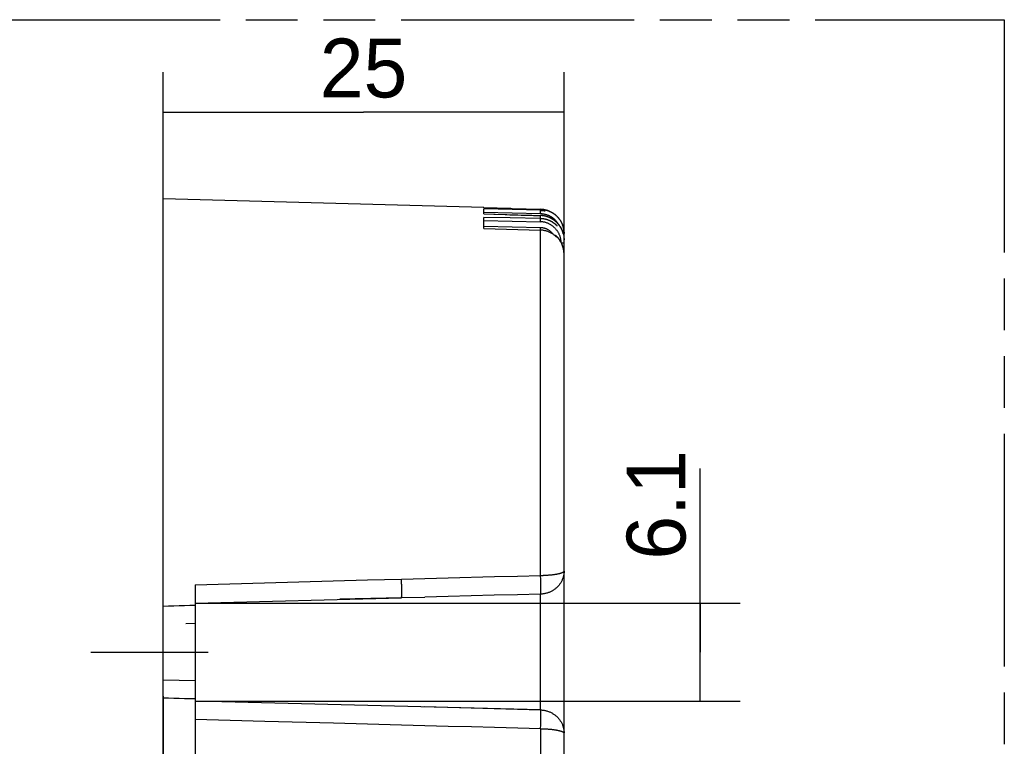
# Model space of a CAD drawing. Header units: millimetres. Extents: x 0 to 210, y 0 to 297.
# Tile 39 of 40: x 113 to 150, y 156 to 183. Entities that reach past the tile are written whole.
import ezdxf
from ezdxf.enums import TextEntityAlignment as Align

# ---------------------------------------------------------------- set-up
doc = ezdxf.new("R2010")
doc.units = ezdxf.units.MM
doc.header["$LTSCALE"] = 19.36
doc.linetypes.add('CENTER', pattern=[0.6, 0.375, -0.075, 0.075, -0.075])
doc.linetypes.add('PHANTOM', pattern=[0.8, 0.45, -0.05, 0.1, -0.05, 0.1, -0.05])
doc.layers.get('0').update_dxf_attribs({"linetype": 'CONTINUOUS'})
for name, color, linetype in [('DEFAULT_3', 7, 'PHANTOM'), ('Z_AXIS', 7, 'CONTINUOUS'), ('Z_DIM_2D', 7, 'CONTINUOUS')]:
    doc.layers.add(name, color=color, linetype=linetype)
doc.styles.add('TEXTSTYLE_3', font='tridonic-metric-print-light.otf')
doc.dimstyles.new('DIMSTYLE_1', dxfattribs={"dimtxt": 2.2, "dimasz": 3.5, "dimexe": 1.5, "dimexo": 0, "dimgap": 0.55, "dimtad": 1, "dimlfac": 1.666667, "dimdsep": 46, "dimtxsty": 'TEXTSTYLE_3', "dimblk": '_FILLED', "dimblk1": '_FILLED', "dimblk2": '_FILLED', "dimcen": 0.09, "dimclrt": 5, "dimadec": 4, "dimazin": 2, "dimtp": 0.2, "dimtm": 0.2, "dimtfac": 1, "dimtofl": 0, "dimtmove": 0, "dimatfit": 3, "dimldrblk": '_FILLED', "dimfxl": 0, "dimtolj": 1, "dimarcsym": 0})
doc.dimstyles.new('DIMSTYLE_4', dxfattribs={"dimtxt": 2.2, "dimasz": 3.5, "dimexe": 1.5, "dimexo": 0, "dimgap": 0.55, "dimtad": 1, "dimlfac": 1.666667, "dimdsep": 46, "dimtxsty": 'TEXTSTYLE_3', "dimblk": '_FILLED', "dimblk1": '_FILLED', "dimblk2": '_FILLED', "dimcen": 0.09, "dimclrt": 5, "dimadec": 4, "dimazin": 2, "dimtp": 0.1, "dimtm": 0.1, "dimtfac": 1, "dimtofl": 0, "dimtmove": 0, "dimatfit": 3, "dimldrblk": '_FILLED', "dimfxl": 0, "dimtolj": 1, "dimarcsym": 0})

# ---------------------------------------------------------------- blocks, each defined once
blk = doc.blocks.new('*D5')
at = {"layer": 'Z_DIM_2D', "color": 2, "linetype": 'Continuous', "transparency": 16777216}
for p, q in [((118.057, 176.188), (118.057, 180.938)), ((133.057, 174.079), (133.057, 180.938)), ((118.057, 179.438), (125.557, 179.438)), ((133.057, 179.438), (125.557, 179.438))]:
    blk.add_line(p, q, dxfattribs=at)
at = {"layer": 'Z_DIM_2D', "color": 5, "linetype": 'Continuous', "transparency": 16777216, "style": 'TEXTSTYLE_3'}
blk.add_text('25', height=2.2, dxfattribs=at).set_placement((125.557, 179.988), align=Align.CENTER)
blk = doc.blocks.new('_FILLED')
at = {"color": 0, "linetype": 'ByBlock'}
blk.add_solid([(0, 0), (-1, 0.125), (-1, -0.125)], dxfattribs=at)
blk = doc.blocks.new('_NONE')
blk = doc.blocks.new('*D8')
at = {"layer": 'Z_DIM_2D', "color": 2, "linetype": 'Continuous', "transparency": 16777216}
for p, q in [((118.057, 157.589), (118.057, 138.418)), ((119.257, 157.557), (119.257, 138.418)), ((118.657, 139.918), (114.58, 139.918)), ((118.057, 139.918), (118.657, 139.918)), ((119.257, 139.918), (118.657, 139.918))]:
    blk.add_line(p, q, dxfattribs=at)
at = {"layer": 'Z_DIM_2D', "color": 5, "linetype": 'Continuous', "transparency": 16777216, "style": 'TEXTSTYLE_3'}
blk.add_text('2', height=2.2, dxfattribs=at).set_placement((116.158, 140.468), align=Align.RIGHT)
blk = doc.blocks.new('*D9')
at = {"layer": 'Z_DIM_2D', "color": 2, "linetype": 'Continuous', "transparency": 16777216}
for p, q in [((138.149, 159.238), (138.149, 166.111)), ((119.257, 161.07), (139.649, 161.07)), ((138.149, 161.07), (138.149, 159.238)), ((138.149, 157.407), (138.149, 159.238)), ((119.257, 157.407), (139.649, 157.407))]:
    blk.add_line(p, q, dxfattribs=at)
at = {"layer": 'Z_DIM_2D', "color": 5, "linetype": 'Continuous', "transparency": 16777216, "style": 'TEXTSTYLE_3'}
blk.add_text('6.1', height=2.2, rotation=90, dxfattribs=at).set_placement((137.599, 162.696))

msp = doc.modelspace()

# ---------------------------------------------------------------- linework, layer by layer
at = {"color": 7, "linetype": 'Continuous'}
for p, q in [((118.057336, 142.288406), (118.057336, 176.188406)), ((130.057336, 175.874175), (118.057336, 176.188406)), ((131.06505, 175.831152), (130.05733, 175.858466)), ((130.057336, 175.858489), (130.057336, 175.874175)), ((130.057336, 175.858484), (132.181012, 175.801161)), ((132.180898, 175.763305), (130.057336, 175.816006)), ((130.057336, 175.632673), (130.057336, 175.816003)), ((131.06505, 175.831152), (132.180938, 175.801092)), ((132.205918, 175.799997), (132.180937, 175.801031)), ((130.057336, 175.62989), (130.432882, 175.61864)), ((130.057336, 175.079269), (130.057336, 175.500792)), ((131.047525, 175.477888), (130.057337, 175.500787)), ((130.057358, 175.631663), (132.181428, 175.568726)), ((130.432882, 175.61864), (130.854372, 175.606339)), ((132.180894, 175.451803), (131.047525, 175.477888)), ((131.20202, 175.595601), (131.326635, 175.592175)), ((131.326635, 175.592175), (131.455513, 175.588546)), ((131.455513, 175.588546), (131.588653, 175.584749)), ((131.588653, 175.584749), (131.778313, 175.578941)), ((132.695886, 175.621963), (132.706145, 175.614176)), ((132.793176, 175.537721), (132.802221, 175.528551)), ((130.057336, 175.172562), (132.173043, 175.124087)), ((130.057336, 175.079269), (132.180896, 175.020861)), ((132.774251, 174.763917), (132.774251, 174.782517)), ((133.057336, 174.160579), (133.057336, 174.899944)), ((133.057211, 174.539199), (133.057213, 174.539343)), ((133.057336, 174.539197), (133.057336, 174.539342)), ((133.057336, 148.377021), (133.057321, 174.115935)), ((133.057336, 174.098104), (133.057588, 174.105818)), ((119.257337, 161.758103), (119.257336, 156.803578)), ((126.97981, 161.921635), (126.978357, 161.96983)), ((126.980708, 161.889268), (126.97981, 161.921635)), ((126.981641, 161.852507), (126.980708, 161.889268)), ((126.983066, 161.79129), (126.981641, 161.852507)), ((126.983901, 161.750927), (126.983066, 161.79129)), ((126.984638, 161.711112), (126.983901, 161.750927)), ((126.98527, 161.672069), (126.984638, 161.711112)), ((126.985796, 161.633938), (126.98527, 161.672069)), ((126.986213, 161.596977), (126.985796, 161.633938)), ((126.98652, 161.561344), (126.986213, 161.596977)), ((126.986392, 161.407926), (126.98664, 161.434839)), ((126.986717, 161.527129), (126.98652, 161.561344)), ((126.98664, 161.434839), (126.986777, 161.463755)), ((126.986802, 161.494544), (126.986717, 161.527129)), ((126.986777, 161.463755), (126.986802, 161.494544)), ((132.179831, 161.404931), (132.180348, 161.404944)), ((119.257336, 161.068776), (126.978388, 161.27246)), ((126.978384, 161.272011), (124.671123, 161.211594)), ((126.978373, 161.273468), (127.851906, 161.295569)), ((118.907911, 160.310679), (119.257337, 160.319829)), ((119.257336, 158.156982), (118.057337, 158.188406)), ((132.180765, 157.070669), (119.257336, 157.406529)), ((121.553224, 157.346863), (119.257341, 157.406982)), ((119.25726, 156.803783), (119.257376, 156.717616))]:
    msp.add_line(p, q, dxfattribs=at)
at = {"color": 9, "linetype": 'Continuous'}
for p, q in [((130.057336, 175.696458), (132.180264, 175.64377)), ((132.180177, 175.643768), (132.181022, 175.700821)), ((132.180896, 175.763284), (132.180896, 175.801087)), ((132.181011, 175.801161), (132.180951, 175.801113)), ((132.181022, 175.700821), (132.181303, 175.720517)), ((132.181303, 175.720517), (132.181421, 175.733345)), ((132.181427, 175.747315), (132.181372, 175.752797)), ((132.181421, 175.733345), (132.181445, 175.740809)), ((132.181445, 175.740809), (132.181427, 175.747315)), ((130.057336, 175.383401), (132.179888, 175.334512)), ((132.179888, 175.334512), (132.18051, 175.359358)), ((132.18051, 175.359358), (132.180991, 175.383131)), ((132.180896, 175.45179), (132.180896, 175.567657)), ((132.180901, 175.567601), (132.181274, 175.568584)), ((132.181274, 175.568584), (132.181428, 175.568726)), ((132.181318, 175.404819), (132.181446, 175.419159)), ((132.181467, 175.427577), (132.181433, 175.434975)), ((132.181446, 175.419159), (132.181467, 175.427577)), ((132.173043, 175.021077), (132.173043, 175.124087)), ((132.180896, 162.107158), (132.180896, 175.020861)), ((133.057336, 174.862394), (133.033638, 174.862394)), ((133.057336, 174.539197), (132.962097, 174.539197)), ((132.182352, 162.055746), (132.180847, 162.10714)), ((132.183726, 162.00397), (132.182352, 162.055746)), ((132.185334, 161.932016), (132.183726, 162.00397)), ((132.186657, 161.861104), (132.185334, 161.932016)), ((132.187671, 161.792261), (132.186657, 161.861104)), ((132.188361, 161.726484), (132.187671, 161.792261)), ((132.188687, 161.673267), (132.188361, 161.726484)), ((132.180896, 157.072234), (132.180896, 161.404591)), ((132.185874, 161.452547), (132.18625, 161.460916)), ((132.18625, 161.460916), (132.186602, 161.469928)), ((132.186602, 161.469928), (132.186928, 161.47957)), ((132.186928, 161.47957), (132.187369, 161.495193)), ((132.187369, 161.495193), (132.187751, 161.51217)), ((132.187751, 161.51217), (132.188074, 161.530456)), ((132.188074, 161.530456), (132.18841, 161.556789)), ((132.18841, 161.556789), (132.188636, 161.58524)), ((132.188636, 161.58524), (132.188764, 161.623575)), ((132.188764, 161.623575), (132.188687, 161.673267)), ((132.186324, 157.022779), (132.185908, 157.030521)), ((132.186707, 157.014386), (132.186324, 157.022779)), ((132.187059, 157.00535), (132.186707, 157.014386)), ((132.187381, 156.995683), (132.187059, 157.00535)), ((132.187674, 156.985396), (132.187381, 156.995683)), ((132.188058, 156.968828), (132.187674, 156.985396)), ((132.18838, 156.950935), (132.188058, 156.968828)), ((132.188715, 156.925096), (132.18838, 156.950935)), ((132.188944, 156.897104), (132.188715, 156.925096)), ((132.189074, 156.859285), (132.188944, 156.897104)), ((132.184646, 156.510968), (132.186168, 156.582789)), ((132.186168, 156.582789), (132.18739, 156.652925)), ((132.18739, 156.652925), (132.188185, 156.710933)), ((132.188185, 156.710933), (132.188734, 156.766346)), ((132.188734, 156.766346), (132.189028, 156.818581)), ((132.189028, 156.818581), (132.189074, 156.859285)), ((132.180765, 156.368761), (132.182268, 156.419003)), ((132.180896, 156.368925), (132.180881, 147.825709)), ((132.182268, 156.419003), (132.183648, 156.469569)), ((132.183648, 156.469569), (132.184646, 156.510968))]:
    msp.add_line(p, q, dxfattribs=at)
at = {"color": 7, "linetype": 'Continuous'}
for points in [[(132.180894, 175.763175), (132.202669, 175.762348), (132.224417, 175.760993), (132.246125, 175.759112), (132.267781, 175.756706), (132.289373, 175.753776), (132.310888, 175.750323), (132.332316, 175.746351), (132.353642, 175.741861)], [(132.181009, 175.801102), (132.19388, 175.800656), (132.206744, 175.800026), (132.219598, 175.799213), (132.232439, 175.798215), (132.245264, 175.797035), (132.258071, 175.795671), (132.270857, 175.794124), (132.28362, 175.792394), (132.296356, 175.790483), (132.309064, 175.788389), (132.321741, 175.786114), (132.334384, 175.783658), (132.346991, 175.781021), (132.359559, 175.778205), (132.372085, 175.775209), (132.384567, 175.772034), (132.397003, 175.768682)], [(132.422094, 175.761201), (132.398087, 175.768257), (132.374159, 175.774578), (132.350363, 175.780174), (132.326635, 175.785082), (132.302998, 175.789316), (132.27923, 175.792921), (132.255078, 175.795923), (132.230639, 175.798288), (132.205918, 175.799997)], [(132.397003, 175.768679), (132.40939, 175.765149), (132.421724, 175.761442)], [(132.421724, 175.761442), (132.434005, 175.75756), (132.446228, 175.753502), (132.458392, 175.749269), (132.470495, 175.744864), (132.482533, 175.740285), (132.494505, 175.735535), (132.506408, 175.730615), (132.518239, 175.725525), (132.529996, 175.720266), (132.541677, 175.71484), (132.553279, 175.709247), (132.5648, 175.703489), (132.576237, 175.697567), (132.587589, 175.691482), (132.598852, 175.685235), (132.610026, 175.678828), (132.621106, 175.672262), (132.632091, 175.665538), (132.64298, 175.658657), (132.653768, 175.651622), (132.664456, 175.644434), (132.675039, 175.637093), (132.685516, 175.629602), (132.695886, 175.621961)], [(132.802112, 175.52857), (132.782178, 175.54843), (132.761634, 175.567658), (132.7405, 175.586234), (132.718796, 175.604142), (132.696543, 175.621363), (132.673764, 175.637881), (132.65048, 175.653679), (132.626714, 175.668743), (132.602489, 175.683058), (132.577828, 175.696609), (132.552756, 175.709384), (132.527297, 175.72137), (132.501476, 175.732555), (132.475318, 175.742929), (132.448849, 175.752481), (132.422094, 175.761201)], [(130.854372, 175.606339), (130.913764, 175.604518), (131.03081, 175.600943)], [(131.03081, 175.600943), (131.145532, 175.597394), (131.20202, 175.595601)], [(131.778313, 175.578941), (131.848124, 175.576954), (131.91685, 175.575006), (132.180901, 175.567601)], [(132.263896, 175.561433), (132.250106, 175.563013), (132.236299, 175.564376), (132.222477, 175.565522), (132.208636, 175.56645), (132.194774, 175.567162), (132.180896, 175.567657)], [(132.258177, 175.562159), (132.245271, 175.563625), (132.232345, 175.564908), (132.219402, 175.566005), (132.206445, 175.566917), (132.193475, 175.567643), (132.18141, 175.568152)], [(132.804754, 175.28847), (132.794925, 175.298635), (132.784939, 175.308645), (132.774798, 175.318499), (132.764507, 175.328191), (132.754068, 175.337719), (132.743486, 175.347079), (132.732761, 175.356271), (132.721898, 175.365292), (132.710898, 175.374139), (132.699764, 175.382812), (132.688499, 175.391307), (132.677106, 175.399623), (132.665587, 175.407759), (132.653945, 175.415712), (132.642182, 175.42348), (132.630303, 175.431062), (132.618311, 175.438455), (132.606209, 175.445658), (132.594001, 175.452668), (132.581689, 175.459484), (132.569278, 175.466103), (132.556771, 175.472525), (132.54417, 175.478748), (132.531479, 175.484771), (132.518701, 175.490592), (132.50584, 175.49621), (132.492897, 175.501624), (132.479877, 175.506832), (132.466782, 175.511834), (132.453616, 175.516629), (132.440383, 175.521215), (132.427086, 175.525591), (132.413727, 175.529756), (132.400313, 175.53371), (132.386845, 175.537451), (132.373329, 175.540978), (132.359769, 175.544291), (132.346168, 175.547389), (132.332529, 175.550271), (132.318857, 175.552937), (132.305155, 175.555386), (132.291426, 175.557619), (132.277671, 175.559634), (132.258177, 175.562159)], [(133.029701, 174.882543), (133.029222, 174.884436), (133.02593, 174.897003), (133.022459, 174.909521), (133.018809, 174.921988), (133.014981, 174.934401), (133.010976, 174.946758), (133.006795, 174.959057), (133.002439, 174.971295), (132.997908, 174.983468), (132.993203, 174.995576), (132.988326, 175.007615), (132.983277, 175.019583), (132.978058, 175.031477), (132.972669, 175.043296), (132.967111, 175.055036), (132.961387, 175.066695), (132.955496, 175.078272), (132.94944, 175.089762), (132.943221, 175.101165), (132.936839, 175.112478), (132.930296, 175.123698), (132.923594, 175.134823), (132.916733, 175.145852), (132.909715, 175.15678), (132.902542, 175.167608), (132.895214, 175.178332), (132.887734, 175.188949), (132.880103, 175.199459), (132.872322, 175.209858), (132.864394, 175.220145), (132.856319, 175.230317), (132.8481, 175.240373), (132.839737, 175.25031), (132.831234, 175.260127), (132.822591, 175.269821), (132.81381, 175.27939), (132.804893, 175.288833), (132.795843, 175.298147), (132.78666, 175.307331), (132.777346, 175.316382), (132.767904, 175.325299), (132.758336, 175.33408), (132.748643, 175.342724), (132.738827, 175.351228), (132.728891, 175.35959), (132.718836, 175.36781), (132.708665, 175.375885), (132.698379, 175.383814), (132.687981, 175.391595), (132.677472, 175.399226), (132.666856, 175.406706), (132.656133, 175.414034), (132.645307, 175.421207), (132.63438, 175.428225), (132.623353, 175.435086), (132.612229, 175.441788), (132.60101, 175.448331), (132.589699, 175.454713), (132.578298, 175.460932), (132.566809, 175.466987), (132.555235, 175.472878), (132.543577, 175.478602), (132.531839, 175.484159), (132.520022, 175.489548), (132.50813, 175.494767), (132.496164, 175.499815), (132.484127, 175.504692), (132.472021, 175.509396), (132.459849, 175.513927), (132.447614, 175.518283), (132.435318, 175.522464), (132.422963, 175.526468), (132.410551, 175.530295), (132.398087, 175.533945), (132.385571, 175.537415), (132.373007, 175.540707), (132.360397, 175.543818), (132.347744, 175.546748), (132.33505, 175.549498), (132.322318, 175.552065), (132.30955, 175.554451), (132.296749, 175.556653), (132.283919, 175.558672), (132.27106, 175.560507)], [(132.706145, 175.614174), (132.716291, 175.60624), (132.726323, 175.598162), (132.736239, 175.589942), (132.746036, 175.58158), (132.755713, 175.57308), (132.765268, 175.564442), (132.774697, 175.555668), (132.784001, 175.54676), (132.793176, 175.537721)], [(132.802221, 175.528551), (132.811135, 175.519252), (132.819914, 175.509828), (132.828558, 175.500278), (132.837064, 175.490606), (132.845432, 175.480814), (132.853658, 175.470903), (132.861742, 175.460875), (132.869682, 175.450733), (132.877476, 175.440478), (132.885123, 175.430113), (132.892621, 175.419639), (132.899969, 175.40906), (132.907164, 175.398376), (132.914206, 175.387591), (132.921093, 175.376706), (132.927824, 175.365724), (132.934398, 175.354647), (132.940812, 175.343477), (132.947066, 175.332216), (132.953159, 175.320867), (132.959088, 175.309432), (132.964854, 175.297914), (132.970455, 175.286314), (132.975889, 175.274636), (132.981155, 175.26288), (132.986254, 175.251051), (132.991182, 175.23915), (132.99594, 175.22718), (133.000526, 175.215143)], [(132.173043, 175.124087), (132.192982, 175.123287), (132.21279, 175.121824), (132.232467, 175.119696), (132.252018, 175.116908), (132.271448, 175.113467), (132.290763, 175.109368), (132.30999, 175.104603), (132.329068, 175.099186), (132.347921, 175.09314), (132.366609, 175.086438), (132.38522, 175.079042), (132.403597, 175.071015), (132.421588, 175.062418), (132.439273, 175.053218), (132.456703, 175.043391), (132.473822, 175.032966), (132.490592, 175.02196), (132.507013, 175.010372), (132.523076, 174.998206), (132.538771, 174.985461), (132.554093, 174.972135), (132.569014, 174.958243), (132.583516, 174.943793), (132.59757, 174.928808), (132.611155, 174.913295), (132.624229, 174.897306), (132.636745, 174.88089), (132.643332, 174.871617)], [(132.774251, 174.763917), (132.753925, 174.7835), (132.733258, 174.802265), (132.712285, 174.820191), (132.690895, 174.837342), (132.669012, 174.853772), (132.646571, 174.869505), (132.623356, 174.884647), (132.59974, 174.899005), (132.576162, 174.912329), (132.552205, 174.9249), (132.527545, 174.936953), (132.502346, 174.948371), (132.47659, 174.959156), (132.450508, 174.969192), (132.424483, 174.978338), (132.398047, 174.986683), (132.370631, 174.994337), (132.342931, 175.001094), (132.315493, 175.006746), (132.288197, 175.011401), (132.261113, 175.015079), (132.234208, 175.017845), (132.207467, 175.019782), (132.180896, 175.020861)], [(132.804754, 175.28847), (132.822903, 175.268825), (132.840479, 175.248645), (132.857468, 175.227944), (132.873853, 175.206741), (132.889619, 175.185054), (132.90475, 175.162903), (132.91923, 175.140311), (132.933047, 175.117296), (132.946189, 175.093877), (132.958644, 175.070075), (132.9704, 175.04591), (132.981444, 175.021409), (132.991763, 174.9966), (133.001352, 174.971498), (133.010203, 174.946124), (133.018312, 174.920491), (133.025673, 174.894611), (133.028882, 174.882335)], [(133.000526, 175.215143), (133.00494, 175.203042), (133.009181, 175.190879), (133.013247, 175.178657), (133.017138, 175.166377), (133.020854, 175.154044), (133.024392, 175.141658), (133.027754, 175.129223), (133.030937, 175.116742), (133.033941, 175.104216), (133.036766, 175.091648), (133.039412, 175.079041), (133.041877, 175.066398), (133.04416, 175.053721), (133.046263, 175.041013), (133.048184, 175.028275), (133.049922, 175.015512), (133.051478, 175.002725), (133.052851, 174.989917), (133.054041, 174.977091), (133.055047, 174.964249), (133.05587, 174.951394), (133.056508, 174.938528), (133.056963, 174.925655), (133.057234, 174.912777), (133.057321, 174.899944)], [(132.768661, 174.801083), (132.76799, 174.801696), (132.767042, 174.802497), (132.766008, 174.803303), (132.764883, 174.804116), (132.763665, 174.804935), (132.762351, 174.80576), (132.76094, 174.806591), (132.75943, 174.807426), (132.757817, 174.808265), (132.7561, 174.809109), (132.754275, 174.809956), (132.75234, 174.810808), (132.750291, 174.811662), (132.748128, 174.812519), (132.745845, 174.813378), (132.743441, 174.814238), (132.740912, 174.8151), (132.738257, 174.815962), (132.735472, 174.816824), (132.732553, 174.817686), (132.729498, 174.818546), (132.726305, 174.819403), (132.722971, 174.820258), (132.719492, 174.821109), (132.715866, 174.821955), (132.71209, 174.822795), (132.708162, 174.823629), (132.70794, 174.823674)], [(133.057787, 174.115933), (133.057872, 174.124653), (133.057844, 174.137961), (133.057624, 174.151267), (133.057213, 174.164567), (133.056611, 174.17786), (133.055817, 174.191143), (133.054833, 174.204413), (133.053658, 174.217667), (133.052292, 174.230902), (133.050737, 174.244116), (133.048991, 174.257305), (133.047056, 174.270468), (133.044932, 174.283601), (133.042619, 174.296702), (133.040119, 174.309769), (133.03743, 174.322797), (133.034555, 174.335785), (133.031493, 174.34873), (133.028245, 174.36163), (133.024812, 174.374481), (133.021195, 174.387281), (133.017394, 174.400027), (133.01341, 174.412717), (133.009244, 174.425349), (133.004897, 174.437918), (133.00037, 174.450424), (132.995663, 174.462863), (132.990778, 174.475232), (132.985716, 174.48753), (132.980477, 174.499753), (132.975063, 174.5119), (132.969476, 174.523967), (132.963715, 174.535952), (132.957782, 174.547853), (132.951679, 174.559667), (132.945407, 174.571392), (132.938967, 174.583026), (132.932361, 174.594565), (132.925589, 174.606008), (132.918653, 174.617352), (132.911555, 174.628595), (132.904296, 174.639734), (132.896877, 174.650768), (132.889301, 174.661694), (132.881569, 174.672509), (132.873681, 174.683212), (132.865641, 174.6938), (132.857449, 174.704272), (132.849108, 174.714624), (132.840618, 174.724855), (132.831982, 174.734963), (132.823202, 174.744945), (132.814279, 174.7548), (132.805215, 174.764526), (132.796013, 174.77412), (132.786673, 174.783581), (132.777198, 174.792906), (132.768661, 174.801083)], [(132.774161, 174.791738), (132.773591, 174.792291), (132.773216, 174.792875), (132.773102, 174.793493), (132.773055, 174.79414), (132.772887, 174.794816), (132.772654, 174.795516), (132.772348, 174.79624), (132.771968, 174.796985), (132.771507, 174.797747), (132.770966, 174.798523), (132.770343, 174.79931), (132.769638, 174.800103), (132.768855, 174.800898), (132.768661, 174.801083)], [(132.774251, 174.782517), (132.774217, 174.787134), (132.774161, 174.791738)], [(133.028882, 174.882335), (133.032279, 174.868511), (133.038122, 174.842218), (133.0432, 174.815741), (133.047508, 174.78909), (133.051042, 174.762292), (133.053797, 174.735357), (133.055765, 174.708346), (133.056944, 174.681318), (133.057336, 174.654283)], [(133.057588, 174.105818), (133.057829, 174.119081), (133.057881, 174.132346), (133.057742, 174.14561), (133.057413, 174.158871), (133.057336, 174.160836)], [(126.978357, 161.96983), (127.849193, 161.99364), (128.718523, 162.016698), (130.452662, 162.060561)], [(130.452662, 162.060561), (131.317499, 162.083511), (132.180847, 162.10714)], [(119.257337, 161.758103), (120.558142, 161.795243), (121.853359, 161.831115), (123.142984, 161.865213), (124.427026, 161.899058), (125.705497, 161.934172), (126.978392, 161.970046)], [(126.978373, 161.273468), (126.978958, 161.273803), (126.97955, 161.274838), (126.980123, 161.27657), (126.980677, 161.279), (126.98121, 161.282125), (126.981722, 161.285943), (126.982213, 161.290443), (126.982681, 161.295624), (126.983127, 161.301487), (126.983549, 161.30802), (126.983948, 161.315207), (126.984322, 161.323045), (126.984672, 161.331528), (126.984997, 161.340644), (126.985296, 161.350378), (126.985568, 161.36072), (126.985815, 161.371659), (126.986034, 161.383182), (126.986392, 161.407926)], [(132.18086, 161.405929), (131.314893, 161.383741), (130.449013, 161.361611), (129.583223, 161.339539), (128.71752, 161.317525), (127.851906, 161.295569)], [(132.180848, 157.069655), (131.312276, 157.092557), (130.44431, 157.115372), (129.576953, 157.138106), (128.710196, 157.160762), (127.84403, 157.183348)], [(124.435506, 156.578137), (121.861856, 156.645078), (120.56347, 156.680647), (119.257376, 156.717616)], [(126.978377, 156.507196), (125.710789, 156.543166), (124.435506, 156.578137)], [(132.180765, 156.368761), (131.322626, 156.391579), (130.460911, 156.414288), (129.595614, 156.436689), (128.726752, 156.459376), (127.854342, 156.482944), (126.978377, 156.507196)]]:
    msp.add_lwpolyline(points, dxfattribs=at)
at = {"color": 9, "linetype": 'Continuous'}
for points in [[(132.181372, 175.752797), (132.181331, 175.755139), (132.181281, 175.757209), (132.181222, 175.759001), (132.181154, 175.76051), (132.181077, 175.761733), (132.180992, 175.762665), (132.180898, 175.763305)], [(132.719361, 175.090588), (132.698789, 175.111418), (132.678302, 175.131009), (132.657898, 175.149331), (132.637582, 175.166473), (132.617371, 175.182492), (132.597224, 175.197455), (132.577281, 175.21135), (132.557017, 175.224478), (132.535748, 175.237272), (132.514093, 175.249325), (132.492533, 175.260314), (132.47081, 175.27042), (132.448843, 175.279706), (132.426589, 175.288202), (132.403891, 175.295972), (132.381003, 175.302976), (132.358341, 175.309141), (132.335267, 175.314624), (132.311125, 175.319604), (132.286388, 175.323951), (132.261587, 175.327575), (132.235895, 175.33053), (132.208581, 175.332845), (132.179888, 175.334512)], [(132.180264, 175.64377), (132.205411, 175.642701), (132.23046, 175.640826), (132.255421, 175.638145), (132.280269, 175.634663), (132.304997, 175.630383), (132.329574, 175.625309), (132.353973, 175.619448), (132.378171, 175.612805), (132.402141, 175.605387), (132.42586, 175.597203), (132.449303, 175.588259), (132.472447, 175.578566), (132.495266, 175.568133), (132.517739, 175.556972), (132.539841, 175.545093), (132.56155, 175.532509), (132.582843, 175.519232), (132.6037, 175.505278), (132.624097, 175.490658), (132.644015, 175.475389), (132.663433, 175.459486), (132.68233, 175.442966), (132.700677, 175.425853), (132.718484, 175.40814)], [(132.181433, 175.434975), (132.181396, 175.438269), (132.181344, 175.441278), (132.181279, 175.443995), (132.181201, 175.446413), (132.18111, 175.448524), (132.181008, 175.450322), (132.180894, 175.451803)], [(132.805607, 175.173743), (132.795814, 175.183908), (132.785862, 175.193917), (132.775753, 175.203769), (132.765492, 175.213459), (132.755083, 175.222984), (132.744527, 175.23234), (132.733827, 175.241528), (132.722986, 175.250544), (132.712006, 175.259387), (132.700889, 175.268054), (132.689638, 175.276544), (132.678256, 175.284855), (132.666744, 175.292985), (132.655106, 175.300932), (132.643344, 175.308695), (132.631461, 175.316272), (132.61946, 175.32366), (132.607345, 175.330858), (132.595118, 175.337864), (132.582783, 175.344676), (132.570345, 175.351291), (132.557806, 175.357708), (132.545171, 175.363925), (132.532443, 175.369941), (132.519626, 175.375753), (132.506724, 175.381361), (132.49374, 175.386762), (132.48068, 175.391955), (132.467546, 175.396939), (132.454343, 175.401712), (132.441077, 175.406273), (132.42775, 175.41062), (132.414369, 175.414753), (132.400935, 175.41867), (132.387451, 175.422372), (132.373919, 175.425859), (132.36034, 175.429129), (132.346717, 175.432182), (132.333054, 175.435019), (132.319353, 175.437638), (132.305617, 175.440039), (132.291849, 175.442222), (132.278052, 175.444186), (132.264228, 175.445931), (132.25038, 175.447457), (132.236512, 175.448764), (132.222625, 175.449851), (132.208725, 175.450717), (132.194814, 175.451364), (132.180896, 175.45179)], [(132.180991, 175.383131), (132.181088, 175.388785), (132.181318, 175.404819)], [(132.718925, 175.407585), (132.736155, 175.389271), (132.752767, 175.370433), (132.768771, 175.351061), (132.784142, 175.331184), (132.798864, 175.310824), (132.812922, 175.290001), (132.826302, 175.268736), (132.831559, 175.259751)], [(133.002794, 175.208947), (132.993107, 175.234316), (132.982661, 175.259381), (132.971463, 175.284121), (132.959525, 175.308512), (132.946858, 175.332533), (132.933472, 175.356161), (132.919379, 175.379376), (132.904594, 175.402156), (132.889128, 175.42448), (132.872996, 175.446329), (132.856213, 175.467681), (132.838794, 175.488518), (132.820755, 175.508821), (132.802112, 175.52857)], [(132.719361, 175.090588), (132.735813, 175.073681), (132.75169, 175.05623), (132.766994, 175.038237), (132.781719, 175.019696), (132.79586, 175.000603), (132.809414, 174.980956), (132.822407, 174.960693), (132.834748, 174.939987), (132.846317, 174.91906), (132.857221, 174.897708), (132.867573, 174.875705), (132.877242, 174.853335), (132.886086, 174.83094), (132.894249, 174.808115), (132.901884, 174.784405), (132.908829, 174.76031), (132.914913, 174.736424), (132.920311, 174.712012), (132.925169, 174.686562), (132.929407, 174.659999), (132.933023, 174.63212), (132.935939, 174.602793), (132.937067, 174.586344)], [(133.026532, 175.133787), (133.019352, 175.159068), (133.011436, 175.184128), (133.002794, 175.208947)], [(133.05695, 174.926044), (133.056947, 174.926223), (133.055807, 174.952479), (133.053901, 174.978691), (133.051232, 175.004837), (133.047801, 175.030894), (133.043612, 175.056839), (133.038668, 175.082651), (133.032973, 175.108307), (133.026532, 175.133787)], [(132.825036, 174.738494), (132.816911, 174.747816), (132.808633, 174.756991), (132.80019, 174.766044), (132.791624, 174.774889), (132.782981, 174.783445), (132.774251, 174.791737)], [(133.057321, 174.115935), (133.05718, 174.12782), (133.056833, 174.141705), (133.056289, 174.155575), (133.055547, 174.169429), (133.054609, 174.183264), (133.053474, 174.197079), (133.052143, 174.210871), (133.050616, 174.224639), (133.048893, 174.23838), (133.046975, 174.252095), (133.044862, 174.26578), (133.042554, 174.279435), (133.040051, 174.293057), (133.037353, 174.306644), (133.034462, 174.320194), (133.031377, 174.333704), (133.028099, 174.34717), (133.024628, 174.360591), (133.020966, 174.37396), (133.017113, 174.387275), (133.01307, 174.400531), (133.008838, 174.413724), (133.004419, 174.426852), (132.999812, 174.43991), (132.995018, 174.452897), (132.990039, 174.465809), (132.984876, 174.478642), (132.979531, 174.491392), (132.974002, 174.50406), (132.96829, 174.516645), (132.962395, 174.529147), (132.956315, 174.541568), (132.950051, 174.553906), (132.943601, 174.56616), (132.936966, 174.57833), (132.930146, 174.590417), (132.92314, 174.602416), (132.91595, 174.614325), (132.908577, 174.626141), (132.901022, 174.637859), (132.893287, 174.649478), (132.885372, 174.660995), (132.877278, 174.672406), (132.869008, 174.683708), (132.860561, 174.694899), (132.851939, 174.705976), (132.843143, 174.716936), (132.834175, 174.727776), (132.825036, 174.738494)], [(132.180896, 162.107158), (132.203128, 162.10698), (132.225423, 162.107085), (132.247811, 162.107495), (132.270146, 162.108144), (132.292365, 162.108995), (132.314258, 162.110001), (132.33538, 162.111096), (132.356388, 162.112306), (132.37777, 162.113617), (132.399554, 162.115038), (132.421883, 162.116563), (132.444854, 162.118211), (132.468721, 162.119998), (132.493101, 162.121908), (132.517815, 162.123942), (132.542536, 162.126086), (132.566919, 162.128332), (132.590914, 162.130688), (132.614329, 162.133158), (132.637285, 162.13576), (132.659885, 162.138522), (132.681969, 162.141421), (132.703405, 162.144446), (132.724247, 162.147592), (132.744378, 162.150831), (132.764178, 162.154224), (132.783997, 162.157824), (132.803647, 162.161597), (132.823144, 162.165545), (132.842211, 162.169606), (132.860612, 162.173729), (132.878354, 162.177915), (132.895435, 162.182162), (132.911676, 162.186428), (132.926795, 162.190631), (132.94123, 162.1949), (132.955389, 162.199372), (132.968767, 162.203899), (132.981048, 162.208382), (132.992389, 162.212853), (133.002864, 162.217333), (133.012367, 162.221762), (133.020811, 162.22607), (133.028337, 162.230322), (133.035015, 162.234549), (133.040836, 162.238765), (133.045812, 162.242997), (133.049904, 162.247229), (133.053081, 162.251429), (133.055397, 162.25568), (133.056841, 162.26006), (133.057336, 162.264544)], [(133.057336, 162.264543), (133.05686, 162.237345), (133.055441, 162.210232), (133.053092, 162.183218), (133.049834, 162.15639), (133.045693, 162.129812), (133.040703, 162.103556), (133.034944, 162.077869), (133.028333, 162.052276), (133.020677, 162.026185), (133.012128, 162.00024), (133.002875, 161.974952), (132.992858, 161.950074), (132.982069, 161.925547), (132.970488, 161.901319), (132.958013, 161.877202), (132.944824, 161.853558), (132.931193, 161.830803), (132.916901, 161.808512), (132.901738, 161.786379), (132.885776, 161.764546), (132.869055, 161.743095), (132.85146, 161.721906), (132.83273, 161.700741), (132.813267, 161.680107), (132.793497, 161.660422), (132.773312, 161.641531), (132.752785, 161.623459), (132.731794, 161.606073), (132.710175, 161.589236), (132.68805, 161.57305), (132.66546, 161.557543), (132.642501, 161.542775), (132.619314, 161.528818), (132.595835, 161.515613), (132.572072, 161.503153), (132.547927, 161.491383), (132.523249, 161.480239), (132.498178, 161.4698), (132.472785, 161.460099), (132.447143, 161.451162), (132.421395, 161.443031), (132.395415, 161.435658), (132.369089, 161.429015), (132.342506, 161.423137), (132.315687, 161.418035), (132.28873, 161.413731), (132.26173, 161.410237), (132.234724, 161.407552), (132.207775, 161.405673), (132.180896, 161.404591)], [(132.18086, 161.405929), (132.18116, 161.406612), (132.181455, 161.40747), (132.181746, 161.408505), (132.182031, 161.409715), (132.182312, 161.411101), (132.182587, 161.412662), (132.182858, 161.414398), (132.183123, 161.416307), (132.183383, 161.41839), (132.183638, 161.420646), (132.183887, 161.423074), (132.184131, 161.425674), (132.184369, 161.428445), (132.184601, 161.431385), (132.184828, 161.434495), (132.185049, 161.437773), (132.185264, 161.441218), (132.185473, 161.44483), (132.185874, 161.452547)], [(119.257337, 160.981419), (119.056919, 160.975778), (118.856666, 160.970296), (118.656575, 160.965048), (118.456654, 160.95981), (118.256909, 160.954358), (118.057336, 160.948767)], [(118.057337, 157.52829), (118.256351, 157.522482), (118.455762, 157.516904), (118.655572, 157.511644), (118.855774, 157.506441), (119.056361, 157.501037), (119.257336, 157.495519)], [(132.185908, 157.030521), (132.185689, 157.034145), (132.185461, 157.037603), (132.185226, 157.040893), (132.184983, 157.044015), (132.184732, 157.046969), (132.184474, 157.049752), (132.184209, 157.052365), (132.183936, 157.054806), (132.183657, 157.057075), (132.18337, 157.059171), (132.183077, 157.061094), (132.182777, 157.062842), (132.182471, 157.064416), (132.182159, 157.065816), (132.18184, 157.067039), (132.181515, 157.068087), (132.181185, 157.068959), (132.180848, 157.069655)], [(132.180896, 157.072234), (132.207958, 157.071138), (132.234911, 157.06925), (132.261725, 157.066579), (132.288396, 157.063131), (132.314937, 157.058909), (132.341269, 157.053928), (132.367298, 157.048218), (132.39309, 157.041774), (132.418626, 157.034605), (132.444065, 157.026665), (132.469594, 157.017871), (132.495082, 157.00824), (132.520504, 156.997757), (132.545732, 156.986455), (132.570616, 156.974393), (132.595218, 156.961533), (132.619609, 156.947822), (132.6436, 156.933352), (132.66705, 156.91821), (132.689935, 156.902423), (132.712239, 156.886015), (132.73382, 156.869108), (132.754439, 156.851938), (132.774438, 156.834257), (132.79404, 156.815864), (132.813244, 156.796729), (132.832201, 156.776648), (132.850614, 156.755891), (132.868242, 156.734726), (132.885181, 156.713053), (132.901473, 156.690808), (132.917009, 156.668136), (132.931644, 156.645281), (132.945592, 156.621924), (132.959066, 156.597645), (132.971766, 156.572913), (132.983497, 156.548137), (132.994351, 156.523171), (133.004346, 156.498003), (133.013492, 156.472617), (133.021824, 156.446911), (133.029266, 156.42112), (133.035752, 156.395559), (133.04139, 156.369903), (133.046236, 156.34382), (133.050217, 156.317622), (133.053295, 156.291617), (133.055516, 156.265494), (133.056876, 156.239004), (133.057336, 156.212268)], [(132.180896, 156.368927), (132.203548, 156.369378), (132.22676, 156.369514), (132.25062, 156.369331), (132.274789, 156.368869), (132.298997, 156.36814), (132.323127, 156.367192), (132.346975, 156.366062), (132.370552, 156.364781), (132.393598, 156.363406), (132.416723, 156.361896), (132.440527, 156.360243), (132.46471, 156.358455), (132.489253, 156.356533), (132.5139, 156.354487), (132.538439, 156.352325), (132.562749, 156.350042), (132.586679, 156.347632), (132.61014, 156.345095), (132.632968, 156.342426), (132.655283, 156.339617), (132.677221, 156.336642), (132.698548, 156.33355), (132.718983, 156.33039), (132.73887, 156.327125), (132.758376, 156.323751), (132.777651, 156.320243), (132.796967, 156.316563), (132.816002, 156.31277), (132.834599, 156.308894), (132.852617, 156.304966), (132.86986, 156.301027), (132.886434, 156.297048), (132.902397, 156.293011), (132.917665, 156.288928), (132.932116, 156.284823), (132.945957, 156.280629), (132.959415, 156.276256), (132.972127, 156.271823), (132.983844, 156.267418), (132.994685, 156.263017), (133.004687, 156.258621), (133.013814, 156.254257), (133.022048, 156.249954), (133.029412, 156.2457), (133.035915, 156.241497), (133.041566, 156.237323), (133.046375, 156.233152), (133.050314, 156.228994), (133.053363, 156.224864), (133.055554, 156.220719), (133.056888, 156.216517), (133.057336, 156.212267)]]:
    msp.add_lwpolyline(points, dxfattribs=at)
at = {"layer": 'DEFAULT_3', "color": 91, "linetype": 'PHANTOM', "true_color": 0x80ff80}
for p, q in [((49.524852, 182.895098), (149.524852, 182.895098)), ((149.524852, 182.895098), (149.524852, 132.895098))]:
    msp.add_line(p, q, dxfattribs=at)
at = {"layer": 'Z_AXIS', "color": 7, "linetype": 'CENTER'}
msp.add_line((115.360625, 159.238406), (119.744077, 159.238406), dxfattribs=at)

# ---------------------------------------------------------------- dimensions: what is measured, and where the dimension line sits
at = {"layer": 'Z_DIM_2D', "color": 2, "linetype": 'Continuous'}
dim = msp.add_linear_dim(base=(133.057336, 179.438405), p1=(118.057336, 176.188406), p2=(133.057336, 174.079419), dimstyle='DIMSTYLE_1', override={"dimblk1": 'NONE', "dimblk2": 'NONE', "dimsah": 1}, dxfattribs=at)
dim.commit()
dim.dimension.update_dxf_attribs({"geometry": '*D5', "text_midpoint": (125.526849, 179.438405), "dimtype": 160})
for base, p1, p2, angle, dimstyle, picture, middle in [((138.148626, 161.069829), (119.257336, 157.406982), (119.257336, 161.069829), 90, 'DIMSTYLE_1', '*D9', (138.148626, 164.310517)), ((118.057336, 139.918055), (119.257336, 157.557194), (118.057336, 157.588637), 180, 'DIMSTYLE_4', '*D8', (115.340505, 139.918055))]:
    dim = msp.add_linear_dim(base=base, p1=p1, p2=p2, angle=angle, dimstyle=dimstyle, override={"dimblk1": 'NONE', "dimblk2": 'NONE', "dimsah": 1}, dxfattribs=at)
    dim.commit()
    dim.dimension.update_dxf_attribs({"geometry": picture, "text_midpoint": middle, "dimtype": 160})

doc.saveas('drawing.dxf')
